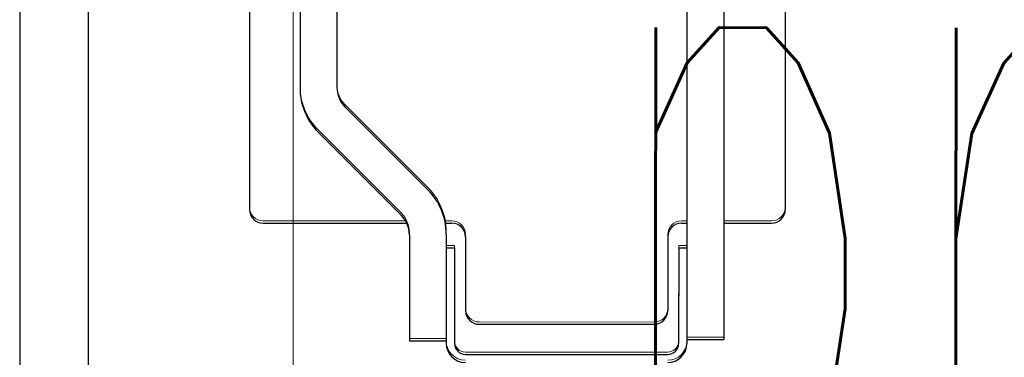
# Model space of a CAD drawing. Header units: millimetres. Extents: x -8642 to 28269, y -6609 to 3701.
# Tile 25 of 256: x -1260 to -1224, y -5055 to -5043. Entities that reach past the tile are written whole.
import ezdxf

# ---------------------------------------------------------------- set-up
doc = ezdxf.new("R2010")
doc.units = ezdxf.units.MM
doc.header["$LTSCALE"] = 1000
doc.header["$MEASUREMENT"] = 0
doc.linetypes.add('rzut 1 pietra$0$ArchiTECH.PC Solid Line Type', pattern=[0])
doc.linetypes.add('SUFIT_1 PIETRO$0$ArchiTECH.PC Solid Line Type', pattern=[0])
doc.layers.add('_Etap_5_opis', color=7, linetype='Continuous', lineweight=30)
doc.layers.add('IS_ARCH', color=254, linetype='Continuous', lineweight=18)
doc.layers.add('SUFIT_1 PIETRO$0$INWENTARYZACJA', color=254, linetype='Continuous')
doc.styles.add('romans1', font='simplex.shx', dxfattribs={"width": 0.8})

msp = doc.modelspace()

# ---------------------------------------------------------------- linework, layer by layer
at = {"layer": 'IS_ARCH', "linetype": 'rzut 1 pietra$0$ArchiTECH.PC Solid Line Type'}
for p, q in [((-1249.716, -5414.68), (-1249.716, -4522.467)), ((-1259.702, -4868.444), (-1259.723, -5078.444)), ((-1259.702, -4868.444), (-1259.723, -5078.444)), ((-1259.702, -4868.444), (-1259.723, -5078.444)), ((-1257.202, -4868.445), (-1257.223, -5080.945)), ((-1257.202, -4868.445), (-1257.223, -5080.945)), ((-1257.202, -4868.445), (-1257.223, -5080.945)), ((-1235.314, -4988.247), (-1235.321, -5054.647)), ((-1235.314, -4988.247), (-1235.321, -5054.647)), ((-1235.314, -4988.247), (-1235.321, -5054.647)), ((-1233.964, -4988.297), (-1233.971, -5054.497)), ((-1233.964, -4988.297), (-1233.971, -5054.497)), ((-1233.964, -4988.297), (-1233.971, -5054.497)), ((-1251.315, -4993.146), (-1251.32, -5049.746)), ((-1251.315, -4993.146), (-1251.32, -5049.746)), ((-1251.315, -4993.146), (-1251.32, -5049.746)), ((-1231.715, -4993.147), (-1231.72, -5049.747)), ((-1231.715, -4993.147), (-1231.72, -5049.747)), ((-1231.715, -4993.147), (-1231.72, -5049.747)), ((-1249.465, -4997.588), (-1249.47, -5045.303)), ((-1249.465, -4997.588), (-1249.47, -5045.303)), ((-1249.465, -4997.588), (-1249.47, -5045.303)), ((-1248.115, -4997.608), (-1248.12, -5045.283)), ((-1248.115, -4997.608), (-1248.12, -5045.283)), ((-1248.115, -4997.608), (-1248.12, -5045.283)), ((-1247.827, -5045.99), (-1244.794, -5049.024)), ((-1247.827, -5045.99), (-1244.794, -5049.024)), ((-1247.827, -5045.99), (-1244.794, -5049.024)), ((-1248.796, -5046.93), (-1245.763, -5049.964)), ((-1248.796, -5046.93), (-1245.763, -5049.964)), ((-1248.796, -5046.93), (-1245.763, -5049.964)), ((-1250.82, -5050.246), (-1245.565, -5050.246)), ((-1250.82, -5050.246), (-1245.565, -5050.246)), ((-1250.82, -5050.246), (-1245.565, -5050.246)), ((-1244.156, -5050.246), (-1243.92, -5050.246)), ((-1244.156, -5050.246), (-1243.92, -5050.246)), ((-1244.156, -5050.246), (-1243.92, -5050.246)), ((-1235.52, -5050.247), (-1235.32, -5050.247)), ((-1235.52, -5050.247), (-1235.32, -5050.247)), ((-1235.52, -5050.247), (-1235.32, -5050.247)), ((-1233.97, -5050.247), (-1232.22, -5050.247)), ((-1233.97, -5050.247), (-1232.22, -5050.247)), ((-1233.97, -5050.247), (-1232.22, -5050.247)), ((-1245.47, -5050.671), (-1245.471, -5054.546)), ((-1245.47, -5050.671), (-1245.471, -5054.546)), ((-1245.47, -5050.671), (-1245.471, -5054.546)), ((-1244.12, -5050.65), (-1244.121, -5054.646)), ((-1244.12, -5050.65), (-1244.121, -5054.646)), ((-1244.12, -5050.65), (-1244.121, -5054.646)), ((-1243.42, -5050.746), (-1243.421, -5053.446)), ((-1243.42, -5050.746), (-1243.421, -5053.446)), ((-1243.42, -5050.746), (-1243.421, -5053.446)), ((-1236.02, -5050.747), (-1236.021, -5053.447)), ((-1236.02, -5050.747), (-1236.021, -5053.447)), ((-1236.02, -5050.747), (-1236.021, -5053.447)), ((-1244.12, -5051.146), (-1243.82, -5051.146)), ((-1244.12, -5051.146), (-1243.82, -5051.146)), ((-1244.12, -5051.146), (-1243.82, -5051.146)), ((-1243.82, -5051.146), (-1243.821, -5054.646)), ((-1243.82, -5051.146), (-1243.821, -5054.646)), ((-1243.82, -5051.146), (-1243.821, -5054.646)), ((-1235.62, -5051.147), (-1235.621, -5054.647)), ((-1235.62, -5051.147), (-1235.621, -5054.647)), ((-1235.62, -5051.147), (-1235.621, -5054.647)), ((-1235.62, -5051.147), (-1235.32, -5051.147)), ((-1235.62, -5051.147), (-1235.32, -5051.147)), ((-1235.62, -5051.147), (-1235.32, -5051.147)), ((-1242.921, -5053.946), (-1236.521, -5053.947)), ((-1242.921, -5053.946), (-1236.521, -5053.947)), ((-1242.921, -5053.946), (-1236.521, -5053.947)), ((-1245.471, -5054.546), (-1244.121, -5054.546)), ((-1245.471, -5054.546), (-1244.121, -5054.546)), ((-1245.471, -5054.546), (-1244.121, -5054.546)), ((-1235.321, -5054.497), (-1233.971, -5054.497)), ((-1235.321, -5054.497), (-1233.971, -5054.497)), ((-1235.321, -5054.497), (-1233.971, -5054.497)), ((-1243.421, -5055.046), (-1236.021, -5055.047)), ((-1243.421, -5055.046), (-1236.021, -5055.047)), ((-1243.421, -5055.046), (-1236.021, -5055.047))]:
    msp.add_line(p, q, dxfattribs=at)
for centre, radius, start, end in [((-1247.17, -5045.304), 2.3, 179.9944, 224.9944), ((-1247.12, -5045.283), 1, 180, 224.9944), ((-1246.42, -5050.65), 2.3, 359.9944, 44.9944), ((-1250.82, -5049.746), 0.5, 180, 270), ((-1246.47, -5050.671), 1, 0, 44.9944), ((-1232.22, -5049.747), 0.5, 270, 0), ((-1243.92, -5050.746), 0.5, 0, 90), ((-1235.52, -5050.747), 0.5, 90, 180), ((-1242.921, -5053.446), 0.5, 180, 270), ((-1236.521, -5053.447), 0.5, 270, 0), ((-1243.421, -5054.646), 0.7, 180, 270), ((-1243.421, -5054.646), 0.4, 180, 270), ((-1236.021, -5054.647), 0.4, 270, 0), ((-1236.021, -5054.647), 0.7, 270, 0)]:
    msp.add_arc(centre, radius, start, end, dxfattribs=at)
at = {"layer": 'SUFIT_1 PIETRO$0$INWENTARYZACJA', "linetype": 'SUFIT_1 PIETRO$0$ArchiTECH.PC Solid Line Type'}
for p, q in [((-1259.703, -4868.528), (-1259.723, -5078.528)), ((-1259.703, -4868.528), (-1259.723, -5078.528)), ((-1259.703, -4868.528), (-1259.723, -5078.528)), ((-1257.203, -4868.529), (-1257.223, -5081.029)), ((-1257.203, -4868.529), (-1257.223, -5081.029)), ((-1257.203, -4868.529), (-1257.223, -5081.029)), ((-1235.314, -4988.331), (-1235.321, -5054.731)), ((-1235.314, -4988.331), (-1235.321, -5054.731)), ((-1235.314, -4988.331), (-1235.321, -5054.731)), ((-1233.964, -4988.381), (-1233.971, -5054.581)), ((-1233.964, -4988.381), (-1233.971, -5054.581)), ((-1233.964, -4988.381), (-1233.971, -5054.581)), ((-1251.315, -4993.229), (-1251.32, -5049.829)), ((-1251.315, -4993.229), (-1251.32, -5049.829)), ((-1251.315, -4993.229), (-1251.32, -5049.829)), ((-1231.715, -4993.231), (-1231.72, -5049.831)), ((-1231.715, -4993.231), (-1231.72, -5049.831)), ((-1231.715, -4993.231), (-1231.72, -5049.831)), ((-1249.465, -4997.671), (-1249.47, -5045.387)), ((-1249.465, -4997.671), (-1249.47, -5045.387)), ((-1249.465, -4997.671), (-1249.47, -5045.387)), ((-1248.115, -4997.692), (-1248.12, -5045.367)), ((-1248.115, -4997.692), (-1248.12, -5045.367)), ((-1248.115, -4997.692), (-1248.12, -5045.367)), ((-1247.827, -5046.074), (-1244.794, -5049.108)), ((-1247.827, -5046.074), (-1244.794, -5049.108)), ((-1247.827, -5046.074), (-1244.794, -5049.108)), ((-1248.796, -5047.014), (-1245.763, -5050.048)), ((-1248.796, -5047.014), (-1245.763, -5050.048)), ((-1248.796, -5047.014), (-1245.763, -5050.048)), ((-1250.82, -5050.329), (-1245.565, -5050.33)), ((-1250.82, -5050.329), (-1245.565, -5050.33)), ((-1250.82, -5050.329), (-1245.565, -5050.33)), ((-1244.156, -5050.33), (-1243.92, -5050.33)), ((-1244.156, -5050.33), (-1243.92, -5050.33)), ((-1244.156, -5050.33), (-1243.92, -5050.33)), ((-1235.52, -5050.331), (-1235.32, -5050.331)), ((-1235.52, -5050.331), (-1235.32, -5050.331)), ((-1235.52, -5050.331), (-1235.32, -5050.331)), ((-1233.97, -5050.331), (-1232.22, -5050.331)), ((-1233.97, -5050.331), (-1232.22, -5050.331)), ((-1233.97, -5050.331), (-1232.22, -5050.331)), ((-1245.47, -5050.755), (-1245.471, -5054.63)), ((-1245.47, -5050.755), (-1245.471, -5054.63)), ((-1245.47, -5050.755), (-1245.471, -5054.63)), ((-1244.12, -5050.734), (-1244.121, -5054.73)), ((-1244.12, -5050.734), (-1244.121, -5054.73)), ((-1244.12, -5050.734), (-1244.121, -5054.73)), ((-1243.42, -5050.83), (-1243.421, -5053.53)), ((-1243.42, -5050.83), (-1243.421, -5053.53)), ((-1243.42, -5050.83), (-1243.421, -5053.53)), ((-1236.02, -5050.831), (-1236.021, -5053.531)), ((-1236.02, -5050.831), (-1236.021, -5053.531)), ((-1236.02, -5050.831), (-1236.021, -5053.531)), ((-1244.12, -5051.23), (-1243.82, -5051.23)), ((-1244.12, -5051.23), (-1243.82, -5051.23)), ((-1244.12, -5051.23), (-1243.82, -5051.23)), ((-1243.82, -5051.23), (-1243.821, -5054.73)), ((-1243.82, -5051.23), (-1243.821, -5054.73)), ((-1243.82, -5051.23), (-1243.821, -5054.73)), ((-1235.62, -5051.231), (-1235.621, -5054.731)), ((-1235.62, -5051.231), (-1235.621, -5054.731)), ((-1235.62, -5051.231), (-1235.621, -5054.731)), ((-1235.62, -5051.231), (-1235.32, -5051.231)), ((-1235.62, -5051.231), (-1235.32, -5051.231)), ((-1235.62, -5051.231), (-1235.32, -5051.231)), ((-1242.921, -5054.03), (-1236.521, -5054.031)), ((-1242.921, -5054.03), (-1236.521, -5054.031)), ((-1242.921, -5054.03), (-1236.521, -5054.031)), ((-1245.471, -5054.63), (-1244.121, -5054.63)), ((-1245.471, -5054.63), (-1244.121, -5054.63)), ((-1245.471, -5054.63), (-1244.121, -5054.63)), ((-1235.321, -5054.581), (-1233.971, -5054.581)), ((-1235.321, -5054.581), (-1233.971, -5054.581)), ((-1235.321, -5054.581), (-1233.971, -5054.581)), ((-1243.421, -5055.13), (-1236.021, -5055.13)), ((-1243.421, -5055.13), (-1236.021, -5055.13)), ((-1243.421, -5055.13), (-1236.021, -5055.13))]:
    msp.add_line(p, q, dxfattribs=at)
for centre, radius, start, end in [((-1247.17, -5045.388), 2.3, 179.9944, 224.9944), ((-1247.12, -5045.367), 1, 180, 224.9944), ((-1246.42, -5050.734), 2.3, 359.9944, 44.9944), ((-1250.82, -5049.829), 0.5, 180, 270), ((-1246.47, -5050.755), 1, 0, 44.9944), ((-1232.22, -5049.831), 0.5, 270, 0), ((-1243.92, -5050.83), 0.5, 0, 90), ((-1235.52, -5050.831), 0.5, 90, 180), ((-1242.921, -5053.53), 0.5, 180, 270), ((-1236.521, -5053.531), 0.5, 270, 0), ((-1243.421, -5054.73), 0.7, 180, 270), ((-1243.421, -5054.73), 0.4, 180, 270), ((-1236.021, -5054.73), 0.7, 270, 0), ((-1236.021, -5054.73), 0.4, 270, 0)]:
    msp.add_arc(centre, radius, start, end, dxfattribs=at)

# ---------------------------------------------------------------- texts
at = {"layer": '_Etap_5_opis', "style": 'romans1', "width": 0.5}
msp.add_text('proj.JW w nowej', height=27, rotation=359.9189, dxfattribs=at).set_placement((-1238.799, -5061.168))

doc.saveas('drawing.dxf')
